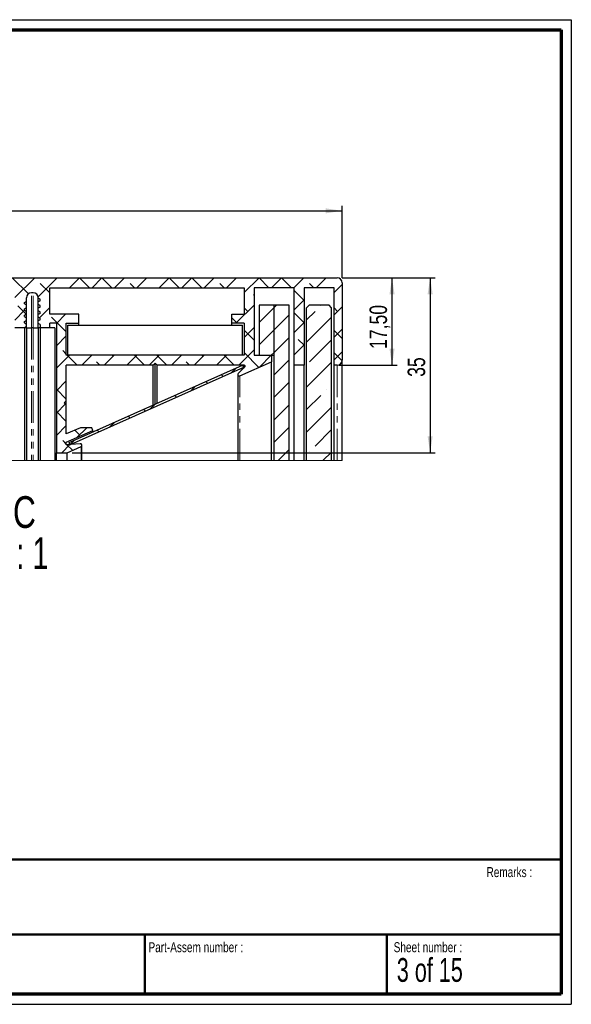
# Paper-space layout 'Section A DZ' of a CAD drawing. Header units: millimetres. Extents: x 7 to 291, y 7 to 204.
# Tile 5 of 5: x 180 to 291, y 7 to 204. Entities that reach past the tile are written whole.
import ezdxf

# ---------------------------------------------------------------- set-up
doc = ezdxf.new("R2010")
doc.units = ezdxf.units.MM
doc.linetypes.add('PHANTOM', pattern=[12.7, 6.35, -1.27, 1.27, -1.27, 1.27, -1.27])
for name, color, linetype in [('LAYER1', 7, 'Continuous'), ('LAYER2', 7, 'Continuous'), ('LOGO', 7, 'Continuous')]:
    doc.layers.add(name, color=color, linetype=linetype)
doc.styles.add('SLDTEXTSTYLE1', font='TXT', dxfattribs={"width": 0.75})
doc.styles.add('SLDTEXTSTYLE3', font='TXT', dxfattribs={"width": 0.678571})
doc.styles.add('SLDTEXTSTYLE9', font='TXT', dxfattribs={"width": 0.681818})
doc.dimstyles.new('SLDDIMSTYLE4', dxfattribs={"dimtxt": 3.5, "dimasz": 3.302, "dimexe": 0, "dimexo": 0.0625, "dimgap": 0.875, "dimtad": 1, "dimrnd": 1e-09, "dimzin": 12, "dimdsep": 46, "dimtxsty": 'SLDTEXTSTYLE1', "dimsah": 1, "dimcen": 0.09, "dimadec": 0, "dimazin": 3, "dimtfac": 1, "dimtofl": 0, "dimtmove": 0, "dimatfit": 3, "dimfxl": 1, "dimfrac": 2, "dimtolj": 1, "dimtzin": 12, "dimarcsym": 0})

# ---------------------------------------------------------------- blocks, each defined once
blk = doc.blocks.new('SW_HATCH_0')
at = {"color": 0, "linetype": 'Continuous', "lineweight": 18}
for p, q in [((0, 0), (3.16, 3.16)), ((3.16, 3.16), (3.16, 3.16)), ((5.65, 1.16), (7.65, 3.16)), ((9.65, 1.16), (7.65, 3.16)), ((10.14, 1.16), (12.14, 3.16)), ((14.14, 1.16), (12.14, 3.16)), ((14.63, 1.16), (16.63, 3.16)), ((17.6, -0.36), (21.12, 3.16)), ((19.6, 0.19), (17.75, 2.04)), ((21.12, 3.16), (21.12, 3.16)), ((23.61, 1.16), (25.61, 3.16)), ((27.61, 1.16), (25.61, 3.16)), ((28.1, 1.16), (30.1, 3.16)), ((32.1, 1.16), (30.1, 3.16)), ((32.59, 1.16), (34.59, 3.16)), ((36.59, 1.16), (35.71, 2.04)), ((37.08, 1.16), (39.08, 3.16)), ((41.57, 1.16), (43.57, 3.16)), ((45.57, 1.16), (43.57, 3.16)), ((46.06, 1.16), (48.06, 3.16)), ((50.06, 1.16), (48.06, 3.16)), ((50.55, 1.16), (52.55, 3.16)), ((54.55, 1.16), (53.67, 2.04)), ((55.04, 1.16), (57.04, 3.16)), ((58.5, 0.13), (61.53, 3.16)), ((63.77, 0.91), (61.53, 3.16)), ((62.8, -0.06), (66.02, 3.16)), ((68.02, 1.16), (66.02, 3.16)), ((68.5, 1.15), (70.51, 3.16)), ((70.75, -1.09), (75, 3.16)), ((75.51, -1.84), (71.63, 2.04)), ((74.49, -1.84), (79.49, 3.16)), ((75, 3.16), (75, 3.16)), ((81.5, 1.15), (79.49, 3.16)), ((81.98, 1.16), (83.98, 3.16)), ((87.2, -0.06), (83.98, 3.16)), ((84.5, -0.81), (88.47, 3.16)), ((89.16, -0.65), (92.96, 3.16)), ((91.5, 0.13), (89.59, 2.04)), ((95.45, 1.16), (97.45, 3.16)), ((99.45, 1.16), (97.45, 3.16)), ((99.94, 1.16), (101.94, 3.16)), ((103.94, 1.16), (101.94, 3.16)), ((104.43, 1.16), (106.43, 3.16)), ((108.43, 1.16), (107.55, 2.04)), ((108.92, 1.16), (110.92, 3.16)), ((113.41, 1.16), (115.41, 3.16)), ((117.41, 1.16), (115.41, 3.16)), ((117.9, 1.16), (119.9, 3.16)), ((121.9, 1.16), (119.9, 3.16)), ((122.39, 1.16), (124.39, 3.16)), ((126.39, 1.16), (125.51, 2.04)), ((126.88, 1.16), (128.88, 3.16)), ((130.4, 0.19), (133.37, 3.16)), ((135.37, 1.16), (133.37, 3.16)), ((135.86, 1.16), (137.86, 3.16)), ((139.86, 1.16), (137.86, 3.16)), ((140.35, 1.16), (142.35, 3.16)), ((144.35, 1.16), (143.47, 2.04)), ((144.84, 1.16), (146.84, 3.16)), ((1.6, 0.23), (0, 1.83)), ((7.6, -1.38), (9.6, 0.62)), ((142.35, -1.33), (140.4, 0.62)), ((148.4, 0.23), (150, 1.83)), ((9.6, -3.28), (7.6, -1.28)), ((60.84, -0.65), (60.41, -0.21)), ((63.24, -4.11), (65.5, -1.85)), ((79.25, -1.09), (78.37, -0.21)), ((132.4, -0.36), (132.25, -0.21)), ((140.4, -3.28), (142.4, -1.28)), ((0, -4.49), (1.6, -2.89)), ((2.1, -6.88), (6.62, -2.36)), ((7.6, -5.87), (9.6, -3.87)), ((10.6, -2.87), (11.13, -2.34)), ((13.6, -4.36), (15.62, -2.34)), ((17.6, -4.85), (19.6, -2.85)), ((55.2, -7.66), (60.43, -2.44)), ((59.28, -3.58), (58.5, -2.79)), ((60.52, -2.34), (60.83, -2.04)), ((65.5, -5.3), (63.55, -3.35)), ((84.5, -5.3), (86.45, -3.35)), ((86.76, -4.11), (85.1, -2.45)), ((89.44, -4.86), (91.5, -2.79)), ((128.76, -5.94), (132.4, -2.3)), ((131.13, -3.58), (130.4, -2.85)), ((133.4, -5.79), (136.4, -2.79)), ((136.4, -2.79), (136.85, -2.34)), ((142.4, -5.87), (140.4, -3.87)), ((142.9, -5.27), (144.6, -3.58)), ((145.72, -2.45), (145.72, -2.45)), ((148.4, -4.26), (150, -2.66)), ((149.09, -3.58), (148.4, -2.89)), ((10.6, -7.36), (13.6, -4.36)), ((13.6, -8.85), (16.6, -5.85)), ((21.24, -5.94), (20, -4.7)), ((21, -5.94), (22.1, -4.84)), ((52.7, -5.67), (54.23, -4.14)), ((57.2, -5.98), (55.92, -4.7)), ((94.8, -7.66), (91.84, -4.7)), ((92.8, -5.98), (94.64, -4.14)), ((129, -5.94), (127.9, -4.84)), ((136.4, -7.28), (139.4, -4.28)), ((140.4, -7.77), (142.4, -5.77)), ((142.9, -9.76), (147.9, -4.76)), ((0.91, -8.07), (0, -7.15)), ((0, -8.98), (1.6, -7.38)), ((2.1, -11.37), (6.53, -6.94)), ((9.6, -7.77), (8.77, -6.94)), ((18.87, -8.07), (17.6, -6.79)), ((17.6, -9.34), (19.6, -7.34)), ((65, -6.84), (65.5, -6.34)), ((130.4, -8.79), (132.4, -6.79)), ((132.4, -9.34), (130.4, -7.34)), ((133.4, -10.28), (136.4, -7.28)), ((148.4, -8.75), (150, -7.15)), ((150, -8.98), (148.4, -7.38)), ((7.6, -10.36), (9.6, -8.36)), ((10.6, -11.85), (13.6, -8.85)), ((92.8, -10.47), (94.8, -8.47)), ((136.4, -11.77), (139.4, -8.77)), ((142.4, -10.36), (141.23, -9.19)), ((143.47, -13.68), (147.9, -9.25)), ((1.6, -13.24), (0, -11.64)), ((2.1, -15.86), (7.1, -10.86)), ((7.65, -10.31), (7.6, -10.26)), ((14.6, -12.34), (16.6, -10.34)), ((20.66, -14.34), (17.6, -11.28)), ((55.2, -12.15), (57.2, -10.15)), ((94.8, -12.15), (94.08, -11.43)), ((129.34, -14.34), (132.4, -11.28)), ((135.83, -12.34), (136.4, -11.77)), ((140.4, -12.26), (142.4, -10.26)), ((148.4, -13.24), (150, -11.64)), ((0.01, -13.46), (1.6, -11.87)), ((8.11, -14.34), (9.6, -12.85)), ((10.6, -16.34), (13.6, -13.34)), ((14.1, -12.84), (14.6, -12.34)), ((14.38, -12.56), (14.17, -12.34)), ((16.66, -14.77), (19.6, -11.83)), ((21.58, -14.34), (23.58, -12.34)), ((25.15, -14.34), (23.15, -12.34)), ((26.07, -14.34), (28.07, -12.34)), ((29.64, -14.34), (28.98, -13.68)), ((30.56, -14.34), (32.56, -12.34)), ((32.34, -12.56), (32.13, -12.34)), ((35.05, -14.34), (37.05, -12.34)), ((38.62, -14.34), (36.62, -12.34)), ((39.54, -14.34), (41.54, -12.34)), ((43.11, -14.34), (41.11, -12.34)), ((44.03, -14.34), (46.03, -12.34)), ((47.6, -14.34), (46.94, -13.68)), ((48.52, -14.34), (50.52, -12.34)), ((50.3, -12.56), (50.09, -12.34)), ((53.01, -14.34), (55.01, -12.34)), ((57.04, -14.8), (54.58, -12.34)), ((92.8, -14.96), (95.42, -12.34)), ((96.99, -14.34), (94.99, -12.34)), ((97.91, -14.34), (99.91, -12.34)), ((101.48, -14.34), (100.82, -13.68)), ((102.4, -14.34), (104.4, -12.34)), ((104.19, -12.56), (103.97, -12.34)), ((106.89, -14.34), (108.89, -12.34)), ((110.46, -14.34), (108.46, -12.34)), ((111.38, -14.34), (113.38, -12.34)), ((114.95, -14.34), (112.95, -12.34)), ((115.87, -14.34), (117.87, -12.34)), ((119.44, -14.34), (118.78, -13.68)), ((120.36, -14.34), (122.36, -12.34)), ((122.15, -12.56), (121.93, -12.34)), ((124.85, -14.34), (126.85, -12.34)), ((128.42, -14.34), (126.42, -12.34)), ((133.34, -14.77), (130.4, -11.83)), ((133.45, -14.72), (135.83, -12.34)), ((136.4, -16.26), (139.4, -13.26)), ((142.9, -18.74), (147.9, -13.74)), ((149.99, -13.46), (148.4, -11.87)), ((5.4, -17.05), (7.1, -15.35)), ((19.77, -16.15), (20.37, -15.55)), ((20.68, -15.25), (21.05, -14.87)), ((55.2, -16.64), (57.2, -14.64)), ((92.96, -14.8), (92.8, -14.64)), ((127.73, -15.96), (128.71, -14.97)), ((23.78, -16.63), (24.16, -16.25)), ((26.89, -18.01), (27.27, -17.63)), ((57.2, -19.45), (55.2, -17.45)), ((92.8, -19.45), (94.8, -17.45)), ((123.11, -18.01), (122.73, -17.63)), ((126.22, -16.63), (125.84, -16.25)), ((2.1, -20.35), (3.16, -19.29)), ((4.28, -18.17), (4.28, -18.17)), ((10.6, -20.83), (13.6, -17.83)), ((30, -19.4), (30.37, -19.02)), ((55.2, -21.13), (57.2, -19.13)), ((94.8, -21.13), (92.8, -19.13)), ((119.63, -19.56), (120.62, -18.57)), ((136.4, -20.75), (139.4, -17.75)), ((146.84, -19.29), (146.84, -19.29)), ((2.1, -24.84), (7.1, -19.84)), ((33.1, -20.78), (33.48, -20.4)), ((116.9, -20.78), (116.52, -20.4)), ((142.9, -23.23), (145.72, -20.42)), ((10.6, -25.32), (13.6, -22.32)), ((36.21, -22.16), (36.59, -21.78)), ((38.46, -23.16), (37.96, -22.66)), ((39.32, -23.55), (39.69, -23.17)), ((55.2, -25.62), (57.2, -23.62)), ((57.2, -23.94), (55.92, -22.66)), ((92.8, -23.94), (94.65, -22.09)), ((94.8, -25.62), (92.8, -23.62)), ((110.68, -23.55), (110.31, -23.17)), ((111.54, -23.16), (112.53, -22.18)), ((136.4, -25.24), (139.4, -22.24)), ((142.9, -27.72), (147.9, -22.72)), ((2.1, -29.33), (7.1, -24.33)), ((42.42, -24.93), (42.8, -24.55)), ((107.58, -24.93), (107.2, -24.55)), ((10.6, -29.81), (13.6, -26.81)), ((45.53, -26.31), (45.91, -25.93)), ((46.55, -26.77), (45.57, -25.78)), ((48.64, -27.7), (49.02, -27.32)), ((53.07, -28.79), (51.43, -27.15)), ((52.35, -28.47), (53.49, -27.34)), ((92.8, -28.43), (94.8, -26.43)), ((97.45, -28.27), (96.51, -27.34)), ((96.93, -28.79), (98.88, -26.84)), ((101.36, -27.7), (100.98, -27.32)), ((103.45, -26.77), (104.43, -25.78)), ((136.4, -29.73), (139.4, -26.73)), ((144.6, -30.52), (147.9, -27.22)), ((2.49, -33.43), (7.1, -28.82)), ((51.74, -29.08), (52.12, -28.7)), ((54.46, -30.18), (53.66, -29.39)), ((55.2, -30.11), (57.2, -28.11)), ((94.8, -30.11), (94.08, -29.4)), ((95.54, -30.18), (96.34, -29.39)), ((11.47, -33.43), (13.6, -31.3)), ((53.94, -31.37), (55.08, -30.24)), ((56.12, -31.84), (54.47, -30.19)), ((93.88, -31.84), (95.53, -30.19)), ((96.06, -31.37), (94.92, -30.24)), ((137.19, -33.43), (139.4, -31.22)), ((6.98, -33.43), (7.1, -33.31)), ((143.47, -31.64), (143.47, -31.64)), ((146.17, -33.43), (147.9, -31.71))]:
    blk.add_line(p, q, dxfattribs=at)
blk = doc.blocks.new('_D_3')
at = {"layer": 'LOGO'}
for p, q in [((94.68, 152.15), (94.68, 166.54)), ((94.68, 165.54), (244.68, 165.54)), ((244.68, 152.15), (244.68, 166.54))]:
    blk.add_line(p, q, dxfattribs=at)
for points in [[(94.68, 165.54), (97.98, 165.03), (97.98, 166.05)], [(244.68, 165.54), (241.38, 166.05), (241.38, 165.03)]]:
    blk.add_solid(points, dxfattribs=at)
at = {"layer": 'LOGO', "insert": (165.8, 170.05), "char_height": 3.5, "attachment_point": 1, "style": 'SLDTEXTSTYLE1'}
blk.add_mtext('150', dxfattribs=at)
blk = doc.blocks.new('_D_4')
at = {"layer": 'LOGO'}
for p, q in [((244.68, 152.15), (263.31, 152.15)), ((262.31, 152.15), (262.31, 117.15)), ((190.68, 117.15), (263.31, 117.15))]:
    blk.add_line(p, q, dxfattribs=at)
for points in [[(262.31, 152.15), (261.8, 148.85), (262.82, 148.85)], [(262.31, 117.15), (262.82, 120.45), (261.8, 120.45)]]:
    blk.add_solid(points, dxfattribs=at)
at = {"layer": 'LOGO', "insert": (257.8, 132.33), "char_height": 3.5, "attachment_point": 1, "rotation": 90, "style": 'SLDTEXTSTYLE1'}
blk.add_mtext('35', dxfattribs=at)
blk = doc.blocks.new('_D_5')
at = {"layer": 'LOGO'}
for p, q in [((244.68, 152.15), (255.68, 152.15)), ((254.68, 134.65), (254.68, 152.15)), ((244.08, 134.65), (255.68, 134.65))]:
    blk.add_line(p, q, dxfattribs=at)
for points in [[(254.68, 152.15), (254.17, 148.85), (255.19, 148.85)], [(254.68, 134.65), (255.19, 137.95), (254.17, 137.95)]]:
    blk.add_solid(points, dxfattribs=at)
at = {"layer": 'LOGO', "insert": (250.17, 137.92), "char_height": 3.5, "attachment_point": 1, "rotation": 90, "style": 'SLDTEXTSTYLE1'}
blk.add_mtext('17,50', dxfattribs=at)
blk = doc.blocks.new('SW_NOTE_0_16')
at = {"layer": 'LOGO', "color": 0, "char_height": 6.35, "attachment_point": 2}
for s, insert, style in [('DETAIL C', (17.56, 8.19), 'SLDTEXTSTYLE1'), ('SCALE 1 : 1', (18.49, -0.03), 'SLDTEXTSTYLE9')]:
    blk.add_mtext(s, dxfattribs=dict(at, insert=insert, style=style))

psp = doc.layouts.new('Section A DZ')

# ---------------------------------------------------------------- linework, layer by layer
at = {"color": 7, "linetype": 'Continuous', "lineweight": 25}
for p, q in [((95.679, 152.152), (243.679, 152.152)), ((186.179, 150.152), (225.079, 150.152)), ((186.179, 144.852), (186.179, 150.152)), ((225.079, 150.152), (225.079, 144.852)), ((235.079, 150.152), (227.079, 150.152)), ((227.079, 150.152), (227.079, 136.652)), ((235.079, 134.652), (235.079, 150.152)), ((243.079, 150.152), (237.079, 150.152)), ((237.079, 150.152), (237.079, 134.652)), ((243.079, 134.652), (243.079, 150.152)), ((244.679, 151.152), (244.679, 135.652)), ((181.504, 147.463), (181.504, 148.152)), ((182.854, 149.152), (182.504, 149.152)), ((183.854, 148.098), (183.854, 148.152)), ((184.254, 147.867), (183.854, 148.098)), ((183.854, 147.336), (183.854, 148.098)), ((184.254, 147.567), (184.254, 147.867)), ((181.104, 147.232), (181.504, 147.463)), ((181.104, 146.932), (181.104, 147.232)), ((181.104, 146.932), (181.504, 146.701)), ((181.104, 145.962), (181.504, 146.193)), ((181.104, 145.662), (181.104, 145.962)), ((181.504, 146.701), (181.504, 147.463)), ((181.504, 146.193), (181.504, 146.701)), ((181.504, 145.431), (181.504, 146.193)), ((184.254, 147.567), (183.854, 147.336)), ((183.854, 146.828), (183.854, 147.336)), ((184.254, 146.597), (183.854, 146.828)), ((183.854, 146.066), (183.854, 146.828)), ((184.254, 146.297), (183.854, 146.066)), ((183.854, 145.558), (183.854, 146.066)), ((184.254, 146.297), (184.254, 146.597)), ((231.079, 146.652), (228.079, 146.652)), ((228.079, 146.652), (228.079, 136.652)), ((234.079, 146.652), (231.079, 146.652)), ((231.079, 115.56), (231.079, 146.652)), ((231.079, 136.652), (231.079, 146.652)), ((234.079, 115.56), (234.079, 146.652)), ((238.079, 146.652), (237.579, 146.152)), ((237.579, 115.56), (237.579, 146.152)), ((242.079, 146.652), (238.079, 146.652)), ((242.579, 146.152), (242.079, 146.652)), ((242.579, 115.56), (242.579, 146.152)), ((181.104, 145.662), (181.504, 145.431)), ((181.104, 144.692), (181.504, 144.923)), ((181.104, 144.392), (181.104, 144.692)), ((181.104, 144.392), (181.504, 144.161)), ((181.504, 144.923), (181.504, 145.431)), ((181.504, 144.161), (181.504, 144.923)), ((181.504, 143.653), (181.504, 144.161)), ((184.254, 145.327), (183.854, 145.558)), ((183.854, 144.796), (183.854, 145.558)), ((184.254, 145.027), (183.854, 144.796)), ((183.854, 144.288), (183.854, 144.796)), ((184.254, 144.057), (183.854, 144.288)), ((183.854, 143.526), (183.854, 144.288)), ((184.254, 145.027), (184.254, 145.327)), ((184.254, 143.757), (184.254, 144.057)), ((191.979, 144.852), (186.179, 144.852)), ((191.979, 143.052), (191.979, 144.852)), ((222.579, 143.052), (222.579, 144.852)), ((222.579, 144.852), (225.079, 144.852)), ((181.104, 142.152), (179.179, 142.152)), ((181.104, 143.422), (181.504, 143.653)), ((181.104, 143.122), (181.104, 143.422)), ((181.104, 143.122), (181.504, 142.891)), ((181.504, 142.383), (181.104, 142.152)), ((181.104, 142.152), (181.104, 115.56)), ((181.504, 142.152), (181.104, 142.152)), ((181.504, 142.891), (181.504, 143.653)), ((181.504, 142.383), (181.504, 142.891)), ((181.504, 142.152), (181.504, 142.383)), ((181.504, 142.152), (181.504, 115.56)), ((181.504, 142.152), (182.504, 142.152)), ((182.854, 142.152), (182.504, 142.152)), ((182.854, 142.152), (183.854, 142.152)), ((184.254, 143.757), (183.854, 143.526)), ((183.854, 143.018), (183.854, 143.526)), ((184.254, 142.787), (183.854, 143.018)), ((183.854, 142.152), (183.854, 143.018)), ((183.854, 142.152), (183.854, 115.56)), ((184.254, 142.152), (183.854, 142.152)), ((184.254, 142.787), (184.254, 142.152)), ((186.179, 142.152), (184.254, 142.152)), ((184.254, 142.152), (184.254, 115.56)), ((187.479, 143.052), (186.179, 143.052)), ((186.179, 142.152), (186.179, 143.052)), ((187.179, 142.152), (186.179, 142.152)), ((187.179, 142.152), (187.179, 115.56)), ((187.479, 143.052), (187.479, 117.152)), ((189.479, 143.052), (191.979, 143.052)), ((189.479, 136.652), (189.479, 143.052)), ((189.779, 142.652), (224.779, 142.652)), ((189.779, 136.652), (189.779, 142.652)), ((191.979, 142.652), (191.979, 143.052)), ((225.079, 143.052), (222.579, 143.052)), ((222.579, 142.652), (222.579, 143.052)), ((224.779, 136.652), (224.779, 142.652)), ((225.079, 143.052), (225.079, 136.652)), ((225.079, 136.652), (189.479, 136.652)), ((227.079, 136.652), (230.579, 136.652)), ((228.079, 136.652), (231.079, 136.652)), ((230.579, 136.652), (230.579, 135.362)), ((206.879, 134.652), (189.479, 134.652)), ((189.479, 127.552), (189.479, 134.652)), ((190.058, 119.182), (224.773, 134.638)), ((224.976, 134.181), (190.261, 118.725)), ((207.279, 135.052), (206.879, 134.652)), ((206.879, 126.671), (206.879, 134.652)), ((207.679, 134.652), (207.279, 135.052)), ((207.279, 126.849), (207.279, 135.052)), ((225.074, 134.652), (207.679, 134.652)), ((207.679, 127.027), (207.679, 134.652)), ((223.871, 133.012), (225.213, 134.309)), ((224.201, 132.523), (230.579, 135.362)), ((224.38, 133.916), (224.915, 134.152)), ((224.773, 134.638), (224.976, 134.181)), ((224.915, 134.152), (224.911, 134.152)), ((224.915, 134.152), (224.915, 134.021)), ((230.579, 115.56), (230.579, 135.362)), ((237.079, 134.652), (235.079, 134.652)), ((235.079, 115.56), (235.079, 134.652)), ((237.079, 115.56), (237.079, 134.652)), ((243.679, 134.652), (243.079, 134.652)), ((243.079, 115.56), (243.079, 134.652)), ((244.679, 115.56), (244.679, 135.652)), ((223.779, 132.797), (223.779, 115.56)), ((189.079, 127.152), (189.479, 127.552)), ((189.079, 127.152), (189.479, 126.752)), ((189.479, 126.752), (189.479, 127.552)), ((189.479, 120.895), (189.479, 126.752)), ((192.304, 122.152), (189.479, 120.895)), ((194.568, 122.152), (192.304, 122.152)), ((194.804, 121.623), (194.568, 122.152)), ((189.479, 119.253), (194.804, 121.623)), ((194.804, 121.295), (194.804, 121.623)), ((189.479, 118.75), (189.479, 119.253)), ((192.277, 118.946), (189.479, 118.75)), ((189.679, 117.152), (192.42, 118.373)), ((189.997, 118.799), (190.19, 118.885)), ((189.997, 118.799), (189.997, 118.787)), ((190.181, 118.799), (189.997, 118.799)), ((190.261, 118.725), (190.058, 119.182)), ((190.204, 118.801), (190.224, 118.81)), ((192.598, 115.56), (192.598, 118.647)), ((187.479, 117.152), (189.679, 117.152)), ((187.479, 115.56), (187.479, 117.152)), ((189.679, 115.56), (189.679, 117.152))]:
    psp.add_line(p, q, dxfattribs=at)
at = {"color": 8, "linetype": 'PHANTOM', "lineweight": 18}
for p, q in [((182.504, 142.152), (182.504, 149.152)), ((182.854, 142.152), (182.854, 149.152)), ((182.504, 142.152), (182.504, 115.56)), ((182.854, 142.152), (182.854, 115.56)), ((225.074, 134.174), (225.074, 134.652)), ((243.679, 115.56), (243.679, 134.652)), ((224.201, 115.56), (224.201, 132.523)), ((192.42, 115.56), (192.42, 118.373))]:
    psp.add_line(p, q, dxfattribs=at)
at = {"color": 7, "linetype": 'Continuous', "lineweight": 18}
psp.add_line((94.679, 115.56), (244.679, 115.56), dxfattribs=at)
at = {"color": 7, "linetype": 'Continuous', "lineweight": 25}
for centre, radius, start, end in [((243.679, 151.152), 1, 0.00067, 89.99933), ((182.504, 148.152), 1, 90.00041, 179.9997), ((182.854, 148.152), 1, 0.00021, 89.99963), ((225.074, 134.452), 0.2, 314.00114, 89.99795), ((243.679, 135.652), 1, 270.00067, 359.99933), ((224.079, 132.797), 0.3, 133.99924, 293.99964), ((192.298, 118.647), 0.3, 294.00073, 93.99886)]:
    psp.add_arc(centre, radius, start, end, dxfattribs=at)
at = {"layer": 'LAYER1', "lineweight": 50}
for p, q in [((8.57, 35.784), (288.57, 35.784)), ((8.57, 20.784), (288.57, 20.784)), ((205.222, 8.784), (205.222, 20.784)), ((253.651, 8.784), (253.651, 20.784))]:
    psp.add_line(p, q, dxfattribs=at)
at = {"layer": 'LAYER2', "lineweight": 70}
for p, q in [((8.57, 201.784), (288.57, 201.784)), ((288.57, 201.784), (288.57, 8.784)), ((288.57, 8.784), (8.57, 8.784))]:
    psp.add_line(p, q, dxfattribs=at)
at = {"layer": 'LOGO'}
for p, q in [((6.57, 203.784), (290.57, 203.784)), ((290.57, 203.784), (290.57, 6.784)), ((6.57, 6.784), (290.57, 6.784))]:
    psp.add_line(p, q, dxfattribs=at)

# ---------------------------------------------------------------- block references
at = {"color": 7, "linetype": 'Continuous', "lineweight": 18}
psp.add_blockref('SW_HATCH_0', (94.679, 148.994), dxfattribs=at)
at = {"layer": 'LOGO'}
psp.add_blockref('SW_NOTE_0_16', (151.501, 100.254), dxfattribs=at)

# ---------------------------------------------------------------- texts
at = {"layer": 'LOGO', "attachment_point": 1}
for s, insert, char_height, style in [('Remarks :', (273.596, 34.236), 2, 'SLDTEXTSTYLE1'), ('Part-Assem number :', (205.927, 19.21), 2, 'SLDTEXTSTYLE1'), ('Sheet number :', (255.011, 19.21), 2, 'SLDTEXTSTYLE1'), ('3 of 15', (255.634, 16.04), 4.7625, 'SLDTEXTSTYLE3')]:
    psp.add_mtext(s, dxfattribs=dict(at, insert=insert, char_height=char_height, style=style))

# ---------------------------------------------------------------- dimensions: what is measured, and where the dimension line sits
at = {"layer": 'LOGO'}
dim = psp.add_linear_dim(base=(244.679, 165.538), p1=(94.679, 151.152), p2=(244.679, 151.152), dimstyle='SLDDIMSTYLE4', dxfattribs=at)
dim.commit()
dim.dimension.update_dxf_attribs({"geometry": '_D_3', "text_midpoint": (169.679, 165.538), "dimtype": 160})
for base, p1, p2, picture, middle in [((262.31, 117.152), (243.679, 152.152), (189.679, 117.152), '_D_4', (262.31, 134.915)), ((254.679, 152.152), (243.079, 134.652), (243.679, 152.152), '_D_5', (254.679, 143.741))]:
    dim = psp.add_linear_dim(base=base, p1=p1, p2=p2, angle=90, dimstyle='SLDDIMSTYLE4', dxfattribs=at)
    dim.commit()
    dim.dimension.update_dxf_attribs({"geometry": picture, "text_midpoint": middle, "dimtype": 160})

doc.saveas('drawing.dxf')
